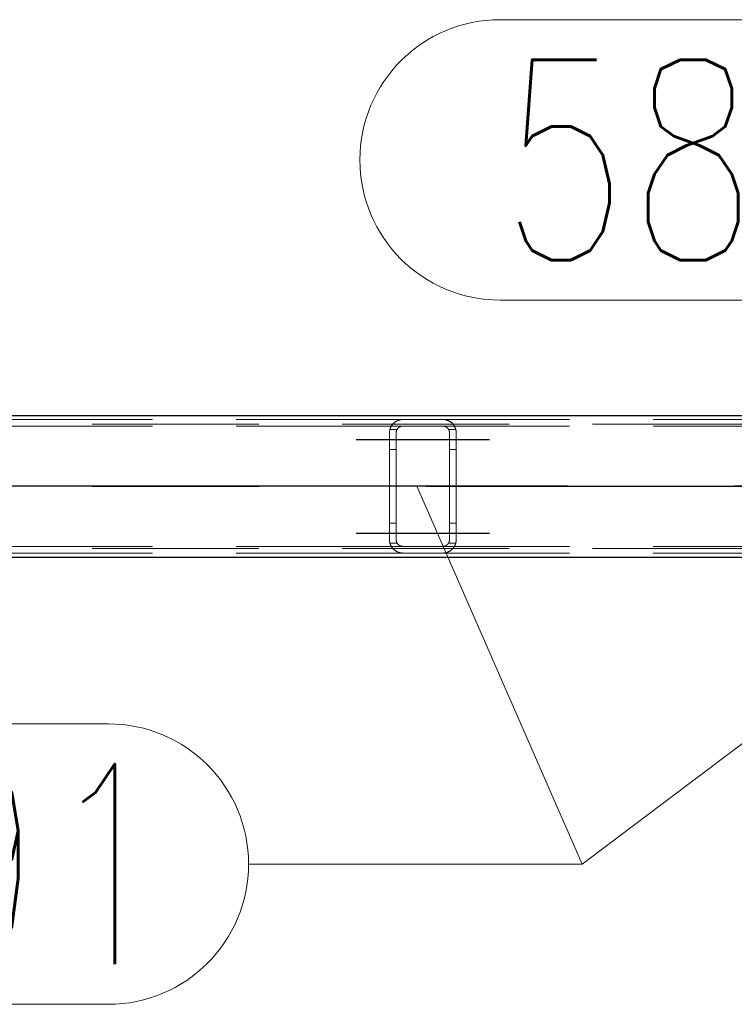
# Model space of a CAD drawing. Header units: millimetres. Extents: x -851 to 2, y 9346 to 10016.
# Tile 16 of 256: x -730 to -719, y 9385 to 9400. Entities that reach past the tile are written whole.
import ezdxf

# ---------------------------------------------------------------- set-up
doc = ezdxf.new("R2010")
doc.units = ezdxf.units.MM
doc.header["$LTSCALE"] = 10
doc.linetypes.add('HIDDEN', pattern=[0.375, 0.25, -0.125])
doc.linetypes.add('MITTE', pattern=[2, 1.25, -0.25, 0.25, -0.25])
for name, color, linetype, lineweight in [('PS_Hidden', 2, 'HIDDEN', 9), ('PS_Pos', 1, 'Continuous', 15), ('PS_Shape', 161, 'Continuous', 30), ('PS_SOLID', 7, 'Continuous', 30)]:
    doc.layers.add(name, color=color, linetype=linetype, lineweight=lineweight)
doc.layers.add('PS_Mid', color=5, linetype='MITTE')
doc.styles.add('simplex', font='simplex.shx', dxfattribs={"width": 0.75})

# ---------------------------------------------------------------- blocks, each defined once
blk = doc.blocks.new('*X1129')
at = {"layer": 'PS_Hidden', "color": 2, "linetype": 'HIDDEN'}
for p, q in [((-781.326, 9393.862), (-486.126, 9393.862)), ((-724.168, 9393.932), (-733.517, 9393.932)), ((-724.168, 9393.832), (-733.308, 9393.832)), ((-724.355, 9393.805), (-724.353, 9393.809)), ((-724.353, 9393.809), (-724.351, 9393.814)), ((-724.351, 9393.814), (-724.349, 9393.818)), ((-724.349, 9393.818), (-724.347, 9393.822)), ((-724.347, 9393.822), (-724.345, 9393.826)), ((-724.345, 9393.826), (-724.343, 9393.83)), ((-724.343, 9393.83), (-724.34, 9393.834)), ((-724.34, 9393.834), (-724.338, 9393.838)), ((-724.338, 9393.838), (-724.336, 9393.842)), ((-724.336, 9393.842), (-724.333, 9393.845)), ((-724.333, 9393.845), (-724.33, 9393.849)), ((-724.33, 9393.849), (-724.328, 9393.853)), ((-724.328, 9393.853), (-724.325, 9393.856)), ((-724.325, 9393.856), (-724.322, 9393.86)), ((-724.322, 9393.86), (-724.319, 9393.863)), ((-724.319, 9393.863), (-724.316, 9393.867)), ((-724.316, 9393.867), (-724.313, 9393.87)), ((-724.313, 9393.87), (-724.31, 9393.873)), ((-724.31, 9393.873), (-724.307, 9393.876)), ((-724.307, 9393.876), (-724.304, 9393.879)), ((-724.304, 9393.879), (-724.3, 9393.882)), ((-724.3, 9393.882), (-724.297, 9393.885)), ((-724.297, 9393.885), (-724.293, 9393.888)), ((-724.293, 9393.888), (-724.29, 9393.891)), ((-724.29, 9393.891), (-724.286, 9393.894)), ((-724.286, 9393.894), (-724.282, 9393.896)), ((-724.282, 9393.896), (-724.278, 9393.899)), ((-724.278, 9393.899), (-724.274, 9393.902)), ((-724.274, 9393.902), (-724.27, 9393.904)), ((-724.27, 9393.904), (-724.265, 9393.907)), ((-724.265, 9393.907), (-724.26, 9393.909)), ((-724.26, 9393.909), (-724.256, 9393.912)), ((-724.256, 9393.912), (-724.251, 9393.914)), ((-724.251, 9393.914), (-724.245, 9393.917)), ((-724.245, 9393.917), (-724.24, 9393.919)), ((-724.24, 9393.919), (-724.235, 9393.921)), ((-724.235, 9393.921), (-724.229, 9393.923)), ((-724.233, 9393.808), (-724.235, 9393.807)), ((-724.231, 9393.81), (-724.233, 9393.808)), ((-724.229, 9393.811), (-724.231, 9393.81)), ((-724.229, 9393.923), (-724.224, 9393.924)), ((-724.227, 9393.813), (-724.229, 9393.811)), ((-724.225, 9393.814), (-724.227, 9393.813)), ((-724.223, 9393.816), (-724.225, 9393.814)), ((-724.224, 9393.924), (-724.218, 9393.926)), ((-724.221, 9393.817), (-724.223, 9393.816)), ((-724.218, 9393.819), (-724.221, 9393.817)), ((-724.218, 9393.926), (-724.211, 9393.927)), ((-724.216, 9393.82), (-724.218, 9393.819)), ((-724.213, 9393.821), (-724.216, 9393.82)), ((-724.211, 9393.823), (-724.213, 9393.821)), ((-724.211, 9393.927), (-724.205, 9393.929)), ((-724.208, 9393.824), (-724.211, 9393.823)), ((-724.205, 9393.825), (-724.208, 9393.824)), ((-724.205, 9393.929), (-724.198, 9393.93)), ((-724.202, 9393.826), (-724.205, 9393.825)), ((-724.2, 9393.827), (-724.202, 9393.826)), ((-724.197, 9393.828), (-724.2, 9393.827)), ((-724.198, 9393.93), (-724.19, 9393.931)), ((-724.194, 9393.829), (-724.197, 9393.828)), ((-724.191, 9393.83), (-724.194, 9393.829)), ((-724.188, 9393.83), (-724.191, 9393.83)), ((-724.19, 9393.931), (-724.183, 9393.931)), ((-724.184, 9393.831), (-724.188, 9393.83)), ((-724.181, 9393.831), (-724.184, 9393.831)), ((-724.183, 9393.931), (-724.176, 9393.932)), ((-724.178, 9393.832), (-724.181, 9393.831)), ((-724.175, 9393.832), (-724.178, 9393.832)), ((-724.176, 9393.932), (-724.168, 9393.932)), ((-724.172, 9393.832), (-724.175, 9393.832)), ((-724.168, 9393.832), (-724.172, 9393.832)), ((-724.168, 9393.932), (-723.568, 9393.932)), ((-723.568, 9393.832), (-724.168, 9393.832)), ((-714.168, 9393.932), (-723.568, 9393.932)), ((-723.568, 9393.932), (-723.561, 9393.932)), ((-714.168, 9393.832), (-723.568, 9393.832)), ((-723.565, 9393.832), (-723.568, 9393.832)), ((-723.568, 9393.832), (-723.568, 9393.832)), ((-723.562, 9393.832), (-723.565, 9393.832)), ((-723.558, 9393.832), (-723.562, 9393.832)), ((-723.561, 9393.932), (-723.554, 9393.931)), ((-723.555, 9393.831), (-723.558, 9393.832)), ((-723.552, 9393.831), (-723.555, 9393.831)), ((-723.554, 9393.931), (-723.546, 9393.931)), ((-723.548, 9393.83), (-723.552, 9393.831)), ((-723.545, 9393.829), (-723.548, 9393.83)), ((-723.546, 9393.931), (-723.539, 9393.93)), ((-723.542, 9393.828), (-723.545, 9393.829)), ((-723.539, 9393.828), (-723.542, 9393.828)), ((-723.539, 9393.93), (-723.532, 9393.929)), ((-723.536, 9393.827), (-723.539, 9393.828)), ((-723.533, 9393.826), (-723.536, 9393.827)), ((-723.531, 9393.825), (-723.533, 9393.826)), ((-723.532, 9393.929), (-723.526, 9393.927)), ((-723.528, 9393.824), (-723.531, 9393.825)), ((-723.526, 9393.822), (-723.528, 9393.824)), ((-723.526, 9393.927), (-723.519, 9393.926)), ((-723.523, 9393.821), (-723.526, 9393.822)), ((-723.521, 9393.82), (-723.523, 9393.821)), ((-723.518, 9393.818), (-723.521, 9393.82)), ((-723.519, 9393.926), (-723.513, 9393.924)), ((-723.516, 9393.817), (-723.518, 9393.818)), ((-723.514, 9393.816), (-723.516, 9393.817)), ((-723.511, 9393.814), (-723.514, 9393.816)), ((-723.513, 9393.924), (-723.508, 9393.923)), ((-723.509, 9393.813), (-723.511, 9393.814)), ((-723.507, 9393.811), (-723.509, 9393.813)), ((-723.508, 9393.923), (-723.502, 9393.921)), ((-723.505, 9393.809), (-723.507, 9393.811)), ((-723.503, 9393.808), (-723.505, 9393.809)), ((-723.501, 9393.806), (-723.503, 9393.808)), ((-723.502, 9393.921), (-723.497, 9393.919)), ((-723.497, 9393.919), (-723.492, 9393.917)), ((-723.492, 9393.917), (-723.487, 9393.915)), ((-723.487, 9393.915), (-723.483, 9393.913)), ((-723.483, 9393.913), (-723.478, 9393.91)), ((-723.478, 9393.91), (-723.473, 9393.908)), ((-723.473, 9393.908), (-723.469, 9393.905)), ((-723.469, 9393.905), (-723.464, 9393.903)), ((-723.464, 9393.903), (-723.46, 9393.9)), ((-723.46, 9393.9), (-723.456, 9393.897)), ((-723.456, 9393.897), (-723.452, 9393.895)), ((-723.452, 9393.895), (-723.448, 9393.892)), ((-723.448, 9393.892), (-723.444, 9393.889)), ((-723.444, 9393.889), (-723.441, 9393.886)), ((-723.441, 9393.886), (-723.437, 9393.883)), ((-723.437, 9393.883), (-723.434, 9393.88)), ((-723.434, 9393.88), (-723.431, 9393.877)), ((-723.431, 9393.877), (-723.427, 9393.874)), ((-723.427, 9393.874), (-723.424, 9393.871)), ((-723.424, 9393.871), (-723.421, 9393.868)), ((-723.421, 9393.868), (-723.419, 9393.865)), ((-723.419, 9393.865), (-723.416, 9393.861)), ((-723.416, 9393.861), (-723.413, 9393.858)), ((-723.413, 9393.858), (-723.41, 9393.854)), ((-723.41, 9393.854), (-723.408, 9393.851)), ((-723.408, 9393.851), (-723.405, 9393.847)), ((-723.405, 9393.847), (-723.402, 9393.844)), ((-723.402, 9393.844), (-723.4, 9393.84)), ((-723.4, 9393.84), (-723.397, 9393.836)), ((-723.397, 9393.836), (-723.395, 9393.832)), ((-723.395, 9393.832), (-723.393, 9393.828)), ((-723.393, 9393.828), (-723.391, 9393.824)), ((-723.391, 9393.824), (-723.389, 9393.82)), ((-723.389, 9393.82), (-723.387, 9393.816)), ((-723.387, 9393.816), (-723.385, 9393.811)), ((-723.385, 9393.811), (-723.383, 9393.807)), ((-724.368, 9393.746), (-724.367, 9393.751)), ((-724.368, 9393.741), (-724.368, 9393.746)), ((-724.368, 9393.737), (-724.368, 9393.741)), ((-724.368, 9393.732), (-724.368, 9393.737)), ((-724.368, 9392.132), (-724.368, 9393.732)), ((-724.367, 9393.755), (-724.366, 9393.76)), ((-724.367, 9393.751), (-724.367, 9393.755)), ((-724.366, 9393.765), (-724.365, 9393.769)), ((-724.366, 9393.76), (-724.366, 9393.765)), ((-724.365, 9393.769), (-724.364, 9393.774)), ((-724.364, 9393.774), (-724.363, 9393.778)), ((-724.363, 9393.778), (-724.362, 9393.783)), ((-724.362, 9393.783), (-724.36, 9393.788)), ((-724.255, 9393.782), (-724.362, 9393.782)), ((-724.36, 9393.788), (-724.359, 9393.792)), ((-724.359, 9393.792), (-724.358, 9393.796)), ((-724.358, 9393.796), (-724.356, 9393.801)), ((-724.356, 9393.801), (-724.355, 9393.805)), ((-724.267, 9393.747), (-724.268, 9393.745)), ((-724.268, 9393.745), (-724.268, 9393.743)), ((-724.268, 9393.743), (-724.268, 9393.741)), ((-724.268, 9393.741), (-724.268, 9393.738)), ((-724.268, 9393.738), (-724.268, 9393.736)), ((-724.268, 9393.736), (-724.268, 9393.734)), ((-724.268, 9393.734), (-724.268, 9393.732)), ((-724.268, 9393.732), (-724.268, 9392.132)), ((-724.266, 9393.752), (-724.267, 9393.749)), ((-724.267, 9393.749), (-724.267, 9393.747)), ((-724.265, 9393.756), (-724.266, 9393.754)), ((-724.266, 9393.754), (-724.266, 9393.752)), ((-724.264, 9393.76), (-724.265, 9393.758)), ((-724.265, 9393.758), (-724.265, 9393.756)), ((-724.263, 9393.765), (-724.264, 9393.762)), ((-724.264, 9393.762), (-724.264, 9393.76)), ((-724.262, 9393.767), (-724.263, 9393.765)), ((-724.261, 9393.769), (-724.262, 9393.767)), ((-724.26, 9393.773), (-724.261, 9393.771)), ((-724.261, 9393.771), (-724.261, 9393.769)), ((-724.259, 9393.775), (-724.26, 9393.773)), ((-724.258, 9393.777), (-724.259, 9393.775)), ((-724.257, 9393.779), (-724.258, 9393.777)), ((-724.255, 9393.781), (-724.257, 9393.779)), ((-724.254, 9393.783), (-724.255, 9393.781)), ((-724.253, 9393.785), (-724.254, 9393.783)), ((-724.252, 9393.787), (-724.253, 9393.785)), ((-724.251, 9393.789), (-724.252, 9393.787)), ((-724.249, 9393.791), (-724.251, 9393.789)), ((-724.248, 9393.793), (-724.249, 9393.791)), ((-724.246, 9393.795), (-724.248, 9393.793)), ((-724.245, 9393.796), (-724.246, 9393.795)), ((-724.243, 9393.798), (-724.245, 9393.796)), ((-724.242, 9393.8), (-724.243, 9393.798)), ((-724.24, 9393.802), (-724.242, 9393.8)), ((-724.238, 9393.803), (-724.24, 9393.802)), ((-724.237, 9393.805), (-724.238, 9393.803)), ((-724.235, 9393.807), (-724.237, 9393.805)), ((-723.5, 9393.805), (-723.501, 9393.806)), ((-723.498, 9393.803), (-723.5, 9393.805)), ((-723.496, 9393.801), (-723.498, 9393.803)), ((-723.495, 9393.8), (-723.496, 9393.801)), ((-723.493, 9393.798), (-723.495, 9393.8)), ((-723.492, 9393.796), (-723.493, 9393.798)), ((-723.49, 9393.794), (-723.492, 9393.796)), ((-723.489, 9393.793), (-723.49, 9393.794)), ((-723.488, 9393.791), (-723.489, 9393.793)), ((-723.486, 9393.789), (-723.488, 9393.791)), ((-723.485, 9393.787), (-723.486, 9393.789)), ((-723.484, 9393.785), (-723.485, 9393.787)), ((-723.483, 9393.783), (-723.484, 9393.785)), ((-723.482, 9393.781), (-723.483, 9393.783)), ((-723.375, 9393.782), (-723.482, 9393.782)), ((-723.48, 9393.779), (-723.482, 9393.781)), ((-723.479, 9393.777), (-723.48, 9393.779)), ((-723.478, 9393.775), (-723.479, 9393.777)), ((-723.477, 9393.773), (-723.478, 9393.775)), ((-723.477, 9393.771), (-723.477, 9393.773)), ((-723.476, 9393.769), (-723.477, 9393.771)), ((-723.475, 9393.767), (-723.476, 9393.769)), ((-723.474, 9393.765), (-723.475, 9393.767)), ((-723.473, 9393.763), (-723.474, 9393.765)), ((-723.473, 9393.76), (-723.473, 9393.763)), ((-723.472, 9393.758), (-723.473, 9393.76)), ((-723.471, 9393.756), (-723.472, 9393.758)), ((-723.471, 9393.754), (-723.471, 9393.756)), ((-723.47, 9393.752), (-723.471, 9393.754)), ((-723.47, 9393.75), (-723.47, 9393.752)), ((-723.47, 9393.747), (-723.47, 9393.75)), ((-723.469, 9393.745), (-723.47, 9393.747)), ((-723.469, 9393.743), (-723.469, 9393.745)), ((-723.469, 9393.741), (-723.469, 9393.743)), ((-723.469, 9393.739), (-723.469, 9393.741)), ((-723.468, 9393.736), (-723.469, 9393.739)), ((-723.468, 9393.734), (-723.468, 9393.736)), ((-723.468, 9393.732), (-723.468, 9393.734)), ((-723.468, 9392.132), (-723.468, 9393.732)), ((-723.383, 9393.807), (-723.381, 9393.803)), ((-723.381, 9393.803), (-723.38, 9393.798)), ((-723.38, 9393.798), (-723.378, 9393.794)), ((-723.378, 9393.794), (-723.377, 9393.789)), ((-723.377, 9393.789), (-723.375, 9393.784)), ((-723.375, 9393.784), (-723.374, 9393.78)), ((-723.374, 9393.78), (-723.373, 9393.775)), ((-723.373, 9393.775), (-723.372, 9393.77)), ((-723.372, 9393.77), (-723.371, 9393.766)), ((-723.371, 9393.766), (-723.371, 9393.761)), ((-723.371, 9393.761), (-723.37, 9393.756)), ((-723.37, 9393.756), (-723.369, 9393.751)), ((-723.369, 9393.751), (-723.369, 9393.747)), ((-723.369, 9393.747), (-723.369, 9393.742)), ((-723.369, 9393.742), (-723.368, 9393.737)), ((-723.368, 9393.737), (-723.368, 9393.732)), ((-723.368, 9393.732), (-723.368, 9393.732)), ((-723.368, 9393.732), (-723.368, 9392.132)), ((-724.268, 9393.482), (-724.368, 9393.482)), ((-723.368, 9393.482), (-723.468, 9393.482)), ((-724.268, 9392.382), (-724.368, 9392.382)), ((-723.368, 9392.382), (-723.468, 9392.382)), ((-724.368, 9392.127), (-724.368, 9392.132)), ((-724.368, 9392.123), (-724.368, 9392.127)), ((-724.368, 9392.118), (-724.368, 9392.123)), ((-724.367, 9392.113), (-724.368, 9392.118)), ((-724.367, 9392.109), (-724.367, 9392.113)), ((-724.366, 9392.104), (-724.367, 9392.109)), ((-724.366, 9392.099), (-724.366, 9392.104)), ((-724.365, 9392.095), (-724.366, 9392.099)), ((-724.364, 9392.09), (-724.365, 9392.095)), ((-724.363, 9392.086), (-724.364, 9392.09)), ((-724.362, 9392.081), (-724.363, 9392.086)), ((-724.255, 9392.082), (-724.362, 9392.082)), ((-724.36, 9392.077), (-724.362, 9392.081)), ((-724.359, 9392.072), (-724.36, 9392.077)), ((-724.358, 9392.068), (-724.359, 9392.072)), ((-724.356, 9392.063), (-724.358, 9392.068)), ((-724.355, 9392.059), (-724.356, 9392.063)), ((-724.353, 9392.055), (-724.355, 9392.059)), ((-724.351, 9392.05), (-724.353, 9392.055)), ((-724.349, 9392.046), (-724.351, 9392.05)), ((-724.347, 9392.042), (-724.349, 9392.046)), ((-724.345, 9392.038), (-724.347, 9392.042)), ((-724.343, 9392.034), (-724.345, 9392.038)), ((-724.268, 9392.132), (-724.268, 9392.13)), ((-724.268, 9392.13), (-724.268, 9392.128)), ((-724.268, 9392.128), (-724.268, 9392.126)), ((-724.268, 9392.126), (-724.268, 9392.123)), ((-724.268, 9392.123), (-724.268, 9392.121)), ((-724.268, 9392.121), (-724.268, 9392.119)), ((-724.268, 9392.119), (-724.267, 9392.117)), ((-724.267, 9392.117), (-724.267, 9392.115)), ((-724.267, 9392.115), (-724.266, 9392.113)), ((-724.266, 9392.113), (-724.266, 9392.11)), ((-724.266, 9392.11), (-724.265, 9392.108)), ((-724.265, 9392.108), (-724.265, 9392.106)), ((-724.265, 9392.106), (-724.264, 9392.104)), ((-724.264, 9392.104), (-724.264, 9392.102)), ((-724.264, 9392.102), (-724.263, 9392.1)), ((-724.263, 9392.1), (-724.262, 9392.097)), ((-724.262, 9392.097), (-724.261, 9392.095)), ((-724.261, 9392.095), (-724.261, 9392.093)), ((-724.261, 9392.093), (-724.26, 9392.091)), ((-724.26, 9392.091), (-724.259, 9392.089)), ((-724.259, 9392.089), (-724.258, 9392.087)), ((-724.258, 9392.087), (-724.257, 9392.085)), ((-724.257, 9392.085), (-724.255, 9392.083)), ((-724.255, 9392.083), (-724.254, 9392.081)), ((-724.254, 9392.081), (-724.253, 9392.079)), ((-724.253, 9392.079), (-724.252, 9392.077)), ((-724.252, 9392.077), (-724.251, 9392.075)), ((-724.251, 9392.075), (-724.249, 9392.073)), ((-724.249, 9392.073), (-724.248, 9392.071)), ((-724.248, 9392.071), (-724.246, 9392.069)), ((-724.246, 9392.069), (-724.245, 9392.068)), ((-724.245, 9392.068), (-724.243, 9392.066)), ((-724.243, 9392.066), (-724.242, 9392.064)), ((-724.242, 9392.064), (-724.24, 9392.062)), ((-724.24, 9392.062), (-724.238, 9392.061)), ((-724.238, 9392.061), (-724.237, 9392.059)), ((-724.237, 9392.059), (-724.235, 9392.057)), ((-724.235, 9392.057), (-724.233, 9392.056)), ((-724.233, 9392.056), (-724.231, 9392.054)), ((-724.231, 9392.054), (-724.229, 9392.053)), ((-724.229, 9392.053), (-724.227, 9392.051)), ((-724.227, 9392.051), (-724.225, 9392.05)), ((-724.225, 9392.05), (-724.223, 9392.048)), ((-724.223, 9392.048), (-724.221, 9392.047)), ((-724.221, 9392.047), (-724.218, 9392.045)), ((-724.218, 9392.045), (-724.216, 9392.044)), ((-724.216, 9392.044), (-724.213, 9392.043)), ((-724.213, 9392.043), (-724.211, 9392.041)), ((-724.211, 9392.041), (-724.208, 9392.04)), ((-724.208, 9392.04), (-724.205, 9392.039)), ((-724.205, 9392.039), (-724.202, 9392.038)), ((-724.202, 9392.038), (-724.2, 9392.037)), ((-723.536, 9392.037), (-723.533, 9392.038)), ((-723.533, 9392.038), (-723.531, 9392.039)), ((-723.531, 9392.039), (-723.528, 9392.041)), ((-723.528, 9392.041), (-723.526, 9392.042)), ((-723.526, 9392.042), (-723.523, 9392.043)), ((-723.523, 9392.043), (-723.521, 9392.044)), ((-723.521, 9392.044), (-723.518, 9392.046)), ((-723.518, 9392.046), (-723.516, 9392.047)), ((-723.516, 9392.047), (-723.514, 9392.049)), ((-723.514, 9392.049), (-723.511, 9392.05)), ((-723.511, 9392.05), (-723.509, 9392.052)), ((-723.509, 9392.052), (-723.507, 9392.053)), ((-723.507, 9392.053), (-723.505, 9392.055)), ((-723.505, 9392.055), (-723.503, 9392.056)), ((-723.503, 9392.056), (-723.501, 9392.058)), ((-723.501, 9392.058), (-723.5, 9392.06)), ((-723.5, 9392.06), (-723.498, 9392.061)), ((-723.498, 9392.061), (-723.496, 9392.063)), ((-723.496, 9392.063), (-723.495, 9392.064)), ((-723.495, 9392.064), (-723.493, 9392.066)), ((-723.493, 9392.066), (-723.492, 9392.068)), ((-723.492, 9392.068), (-723.49, 9392.07)), ((-723.49, 9392.07), (-723.489, 9392.071)), ((-723.489, 9392.071), (-723.488, 9392.073)), ((-723.488, 9392.073), (-723.486, 9392.075)), ((-723.486, 9392.075), (-723.485, 9392.077)), ((-723.485, 9392.077), (-723.484, 9392.079)), ((-723.484, 9392.079), (-723.483, 9392.081)), ((-723.483, 9392.081), (-723.482, 9392.083)), ((-723.482, 9392.083), (-723.48, 9392.085)), ((-723.375, 9392.082), (-723.482, 9392.082)), ((-723.48, 9392.085), (-723.479, 9392.087)), ((-723.479, 9392.087), (-723.478, 9392.089)), ((-723.478, 9392.089), (-723.477, 9392.091)), ((-723.477, 9392.093), (-723.476, 9392.095)), ((-723.477, 9392.091), (-723.477, 9392.093)), ((-723.476, 9392.095), (-723.475, 9392.097)), ((-723.475, 9392.097), (-723.474, 9392.099)), ((-723.474, 9392.099), (-723.473, 9392.102)), ((-723.473, 9392.104), (-723.472, 9392.106)), ((-723.473, 9392.102), (-723.473, 9392.104)), ((-723.472, 9392.106), (-723.471, 9392.108)), ((-723.471, 9392.11), (-723.47, 9392.112)), ((-723.471, 9392.108), (-723.471, 9392.11)), ((-723.47, 9392.117), (-723.469, 9392.119)), ((-723.47, 9392.115), (-723.47, 9392.117)), ((-723.47, 9392.112), (-723.47, 9392.115)), ((-723.469, 9392.126), (-723.468, 9392.128)), ((-723.469, 9392.123), (-723.469, 9392.126)), ((-723.469, 9392.121), (-723.469, 9392.123)), ((-723.469, 9392.119), (-723.469, 9392.121)), ((-723.468, 9392.13), (-723.468, 9392.132)), ((-723.468, 9392.132), (-723.468, 9392.132)), ((-723.468, 9392.128), (-723.468, 9392.13)), ((-723.391, 9392.04), (-723.393, 9392.036)), ((-723.389, 9392.044), (-723.391, 9392.04)), ((-723.387, 9392.049), (-723.389, 9392.044)), ((-723.385, 9392.053), (-723.387, 9392.049)), ((-723.383, 9392.057), (-723.385, 9392.053)), ((-723.381, 9392.062), (-723.383, 9392.057)), ((-723.38, 9392.066), (-723.381, 9392.062)), ((-723.378, 9392.07), (-723.38, 9392.066)), ((-723.377, 9392.075), (-723.378, 9392.07)), ((-723.375, 9392.08), (-723.377, 9392.075)), ((-723.374, 9392.084), (-723.375, 9392.08)), ((-723.373, 9392.089), (-723.374, 9392.084)), ((-723.372, 9392.094), (-723.373, 9392.089)), ((-723.371, 9392.098), (-723.372, 9392.094)), ((-723.37, 9392.108), (-723.371, 9392.103)), ((-723.371, 9392.103), (-723.371, 9392.098)), ((-723.369, 9392.113), (-723.37, 9392.108)), ((-723.368, 9392.127), (-723.369, 9392.122)), ((-723.369, 9392.122), (-723.369, 9392.118)), ((-723.369, 9392.118), (-723.369, 9392.113)), ((-723.368, 9392.132), (-723.368, 9392.127)), ((-781.326, 9392.002), (-486.126, 9392.002)), ((-724.168, 9391.932), (-733.517, 9391.932)), ((-724.168, 9392.032), (-733.308, 9392.032)), ((-724.34, 9392.03), (-724.343, 9392.034)), ((-724.338, 9392.026), (-724.34, 9392.03)), ((-724.336, 9392.022), (-724.338, 9392.026)), ((-724.333, 9392.019), (-724.336, 9392.022)), ((-724.33, 9392.015), (-724.333, 9392.019)), ((-724.328, 9392.011), (-724.33, 9392.015)), ((-724.325, 9392.008), (-724.328, 9392.011)), ((-724.322, 9392.004), (-724.325, 9392.008)), ((-724.319, 9392.001), (-724.322, 9392.004)), ((-724.316, 9391.997), (-724.319, 9392.001)), ((-724.313, 9391.994), (-724.316, 9391.997)), ((-724.31, 9391.991), (-724.313, 9391.994)), ((-724.307, 9391.988), (-724.31, 9391.991)), ((-724.304, 9391.985), (-724.307, 9391.988)), ((-724.3, 9391.982), (-724.304, 9391.985)), ((-724.297, 9391.979), (-724.3, 9391.982)), ((-724.293, 9391.976), (-724.297, 9391.979)), ((-724.29, 9391.973), (-724.293, 9391.976)), ((-724.286, 9391.97), (-724.29, 9391.973)), ((-724.282, 9391.968), (-724.286, 9391.97)), ((-724.278, 9391.965), (-724.282, 9391.968)), ((-724.274, 9391.962), (-724.278, 9391.965)), ((-724.27, 9391.96), (-724.274, 9391.962)), ((-724.265, 9391.957), (-724.27, 9391.96)), ((-724.26, 9391.955), (-724.265, 9391.957)), ((-724.256, 9391.952), (-724.26, 9391.955)), ((-724.251, 9391.95), (-724.256, 9391.952)), ((-724.245, 9391.948), (-724.251, 9391.95)), ((-724.24, 9391.945), (-724.245, 9391.948)), ((-724.235, 9391.943), (-724.24, 9391.945)), ((-724.229, 9391.942), (-724.235, 9391.943)), ((-724.224, 9391.94), (-724.229, 9391.942)), ((-724.218, 9391.938), (-724.224, 9391.94)), ((-724.211, 9391.937), (-724.218, 9391.938)), ((-724.205, 9391.935), (-724.211, 9391.937)), ((-724.198, 9391.934), (-724.205, 9391.935)), ((-724.2, 9392.037), (-724.197, 9392.036)), ((-724.19, 9391.933), (-724.198, 9391.934)), ((-724.197, 9392.036), (-724.194, 9392.035)), ((-724.194, 9392.035), (-724.191, 9392.035)), ((-724.191, 9392.035), (-724.188, 9392.034)), ((-724.183, 9391.933), (-724.19, 9391.933)), ((-724.188, 9392.034), (-724.184, 9392.033)), ((-724.184, 9392.033), (-724.181, 9392.033)), ((-724.176, 9391.932), (-724.183, 9391.933)), ((-724.181, 9392.033), (-724.178, 9392.033)), ((-724.178, 9392.033), (-724.175, 9392.032)), ((-724.168, 9391.932), (-724.176, 9391.932)), ((-724.175, 9392.032), (-724.172, 9392.032)), ((-724.172, 9392.032), (-724.168, 9392.032)), ((-724.168, 9392.032), (-723.568, 9392.032)), ((-723.568, 9391.932), (-724.168, 9391.932)), ((-714.168, 9392.032), (-723.568, 9392.032)), ((-723.568, 9392.032), (-723.565, 9392.032)), ((-714.168, 9391.932), (-723.568, 9391.932)), ((-723.561, 9391.932), (-723.568, 9391.932)), ((-723.565, 9392.032), (-723.562, 9392.032)), ((-723.562, 9392.032), (-723.558, 9392.033)), ((-723.554, 9391.933), (-723.561, 9391.932)), ((-723.558, 9392.033), (-723.555, 9392.033)), ((-723.555, 9392.033), (-723.552, 9392.033)), ((-723.546, 9391.933), (-723.554, 9391.933)), ((-723.552, 9392.033), (-723.548, 9392.034)), ((-723.548, 9392.034), (-723.545, 9392.035)), ((-723.539, 9391.934), (-723.546, 9391.933)), ((-723.545, 9392.035), (-723.542, 9392.036)), ((-723.542, 9392.036), (-723.539, 9392.036)), ((-723.539, 9392.036), (-723.536, 9392.037)), ((-723.532, 9391.935), (-723.539, 9391.934)), ((-723.526, 9391.937), (-723.532, 9391.935)), ((-723.519, 9391.938), (-723.526, 9391.937)), ((-723.513, 9391.94), (-723.519, 9391.938)), ((-723.508, 9391.941), (-723.513, 9391.94)), ((-723.502, 9391.943), (-723.508, 9391.941)), ((-723.497, 9391.945), (-723.502, 9391.943)), ((-723.492, 9391.947), (-723.497, 9391.945)), ((-723.487, 9391.949), (-723.492, 9391.947)), ((-723.483, 9391.951), (-723.487, 9391.949)), ((-723.478, 9391.954), (-723.483, 9391.951)), ((-723.473, 9391.956), (-723.478, 9391.954)), ((-723.469, 9391.959), (-723.473, 9391.956)), ((-723.464, 9391.961), (-723.469, 9391.959)), ((-723.46, 9391.964), (-723.464, 9391.961)), ((-723.456, 9391.967), (-723.46, 9391.964)), ((-723.452, 9391.969), (-723.456, 9391.967)), ((-723.448, 9391.972), (-723.452, 9391.969)), ((-723.444, 9391.975), (-723.448, 9391.972)), ((-723.441, 9391.978), (-723.444, 9391.975)), ((-723.437, 9391.981), (-723.441, 9391.978)), ((-723.434, 9391.984), (-723.437, 9391.981)), ((-723.431, 9391.987), (-723.434, 9391.984)), ((-723.427, 9391.99), (-723.431, 9391.987)), ((-723.424, 9391.993), (-723.427, 9391.99)), ((-723.421, 9391.996), (-723.424, 9391.993)), ((-723.419, 9392), (-723.421, 9391.996)), ((-723.416, 9392.003), (-723.419, 9392)), ((-723.413, 9392.006), (-723.416, 9392.003)), ((-723.41, 9392.01), (-723.413, 9392.006)), ((-723.408, 9392.013), (-723.41, 9392.01)), ((-723.405, 9392.017), (-723.408, 9392.013)), ((-723.402, 9392.021), (-723.405, 9392.017)), ((-723.4, 9392.024), (-723.402, 9392.021)), ((-723.397, 9392.028), (-723.4, 9392.024)), ((-723.395, 9392.032), (-723.397, 9392.028)), ((-723.393, 9392.036), (-723.395, 9392.032))]:
    blk.add_line(p, q, dxfattribs=at)
at = {"layer": 'PS_Mid', "color": 5, "linetype": 'MITTE'}
for p, q in [((-724.868, 9393.632), (-723.768, 9393.632)), ((-724.868, 9393.632), (-723.768, 9393.632)), ((-723.968, 9393.632), (-722.868, 9393.632)), ((-723.968, 9393.632), (-722.868, 9393.632)), ((-783.822, 9392.932), (-483.63, 9392.932)), ((-681.695, 9392.932), (-736.042, 9392.932)), ((-723.868, 9392.932), (-723.868, 9392.932)), ((-724.868, 9392.232), (-723.768, 9392.232)), ((-724.868, 9392.232), (-723.768, 9392.232)), ((-723.968, 9392.232), (-722.868, 9392.232)), ((-723.968, 9392.232), (-722.868, 9392.232))]:
    blk.add_line(p, q, dxfattribs=at)
at = {"layer": 'PS_SOLID', "color": 7, "linetype": 'Continuous'}
for p, q in [((-781.326, 9393.992), (-486.126, 9393.992)), ((-781.326, 9391.872), (-486.126, 9391.872))]:
    blk.add_line(p, q, dxfattribs=at)
blk = doc.blocks.new('*X1154')
at = {"color": 1}
for p, q in [((-722.711, 9399.92), (-716.925, 9399.92)), ((-714.825, 9397.82), (-709.825, 9397.82)), ((-708.872, 9392.932), (-709.825, 9397.82)), ((-722.711, 9395.72), (-716.925, 9395.72))]:
    blk.add_line(p, q, dxfattribs=at)
for centre, start, end in [((-722.711, 9397.82), 90, 270), ((-716.925, 9397.82), 270, 90)]:
    blk.add_arc(centre, 2.1, start, end, dxfattribs=at)
at = {"color": 30, "style": 'simplex', "width": 0.75}
blk.add_text('587', height=3, dxfattribs=at).set_placement((-722.711, 9396.32))
blk = doc.blocks.new('*X1390')
at = {"color": 1}
for p, q in [((-713.959, 9392.932), (-721.48, 9387.274)), ((-733.402, 9389.374), (-728.58, 9389.374)), ((-726.48, 9387.274), (-721.48, 9387.274)), ((-733.402, 9385.174), (-728.58, 9385.174))]:
    blk.add_line(p, q, dxfattribs=at)
blk.add_arc((-728.58, 9387.274), 2.1, 270, 90, dxfattribs=at)
at = {"color": 30, "style": 'simplex', "width": 0.75}
blk.add_text('591', height=3, dxfattribs=at).set_placement((-733.402, 9385.774))
blk = doc.blocks.new('*X1391')
at = {"color": 1}
for p, q in [((-723.959, 9392.932), (-721.48, 9387.274)), ((-733.402, 9389.374), (-728.58, 9389.374)), ((-726.48, 9387.274), (-721.48, 9387.274)), ((-733.402, 9385.174), (-728.58, 9385.174))]:
    blk.add_line(p, q, dxfattribs=at)
for centre, start, end in [((-733.402, 9387.274), 90, 270), ((-728.58, 9387.274), 270, 90)]:
    blk.add_arc(centre, 2.1, start, end, dxfattribs=at)
at = {"color": 30, "style": 'simplex', "width": 0.75}
blk.add_text('591', height=3, dxfattribs=at).set_placement((-733.402, 9385.774))

msp = doc.modelspace()

# ---------------------------------------------------------------- block references
at = {"layer": 'PS_Pos'}
for name in ['*X1154', '*X1390', '*X1391']:
    msp.add_blockref(name, (0, 0), dxfattribs=at)
at = {"layer": 'PS_Shape', "color": 31}
msp.add_blockref('*X1129', (0, 0), dxfattribs=at)

doc.saveas('drawing.dxf')
